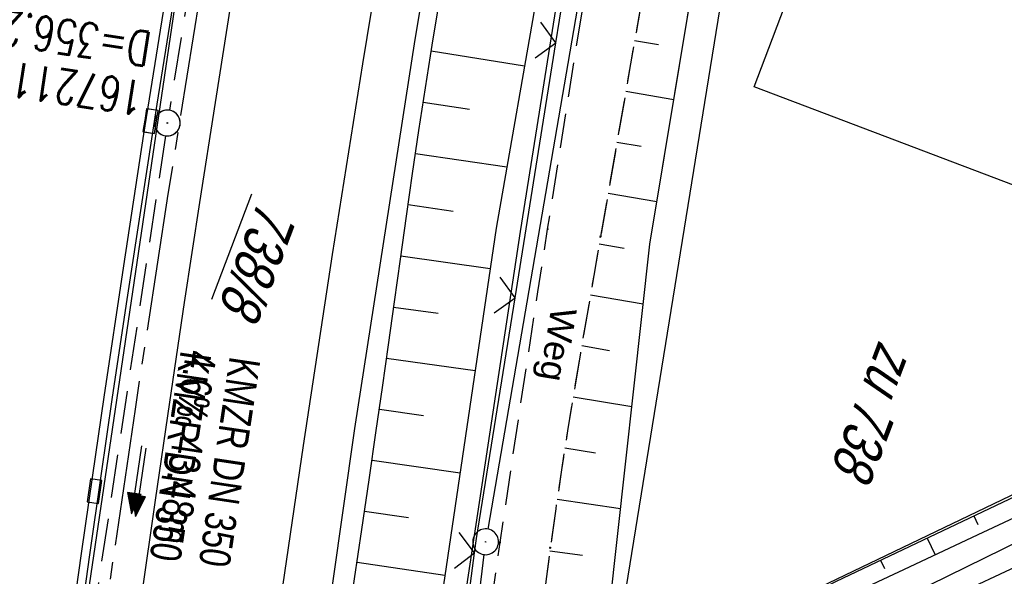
# Model space of a CAD drawing. Extents: x 508892 to 509489, y 458506 to 459473.
# Tile 8 of 62: x 509036 to 509093, y 458573 to 458605. Entities that reach past the tile are written whole.
import ezdxf

# ---------------------------------------------------------------- set-up
doc = ezdxf.new("R2010")
doc.units = 0
doc.header["$LTSCALE"] = 10
doc.header["$MEASUREMENT"] = 0
for name, pattern in [('ACHSE', [5.5, 4, -0.5, 0.5, -0.5]), ('AUSGEZOGEN', [0]), ('LT00', [0]), ('LT11', [0.3, 0.2, -0.1]), ('STRICHLINIE2', [0.375, 0.25, -0.125])]:
    doc.linetypes.add(name, pattern=pattern)
doc.layers.get('0').update_dxf_attribs({"linetype": 'LT00'})
for name, color, linetype in [('--EK_FBR', 1, 'LT00'), ('--EK_Halt-Pfeil', 4, 'LT00'), ('--EK_Haltung', 7, 'STRICHLINIE2'), ('--EK_Haltung-Text', 140, 'LT00'), ('--EK_Schacht-Text', 5, 'LT00'), ('--EL_DFK_AB_L', 21, 'LT00'), ('--EL_DFK_AB_P', 7, 'LT00'), ('--EL_Halt-Pfeil', 4, 'LT00'), ('--EL_Haltung', 182, 'STRICHLINIE2'), ('--EL_Haltung-Text', 182, 'LT00'), ('-AX-093', 35, 'ACHSE'), ('BW_TEXT_B', 20, 'AUSGEZOGEN'), ('DFK_AB_FLNR', 7, 'Continuous'), ('DFK_AB_L', 21, 'LT00'), ('DFK_AB_P', 7, 'LT00'), ('DFK_FLUR_NR', 250, 'LT00'), ('DFK_KATASTER', 250, 'LT00'), ('FELDWEG_TEXT', 250, 'Continuous'), ('V111_AFBR_BAB', 250, 'LT00'), ('V111_BOESCH', 250, 'LT00'), ('V111_BOSCHUNG', 250, 'LT00'), ('V111_FELDWEG', 250, 'LT11'), ('V111_GRABEN', 250, 'LT00'), ('V111_H_BORD', 8, 'LT00'), ('V111_KA_PRUF', 182, 'LT00'), ('V111_LD_MARK', 250, 'LT00'), ('V111_RINNE', 182, 'LT00'), ('V111_SINKK', 182, 'LT00'), ('V111_ZAUN', 40, 'LT00'), ('V112_AFBR_BAB', 250, 'LT00'), ('V112_BOESCH', 250, 'LT00'), ('V112_BOSCHUNG', 250, 'LT00'), ('V112_FELDWEG', 250, 'LT11'), ('V112_GRABEN', 250, 'LT00'), ('V112_H_BORD', 8, 'LT00'), ('V112_KA_PRUF', 182, 'LT00'), ('V112_LD_MARK', 250, 'LT00'), ('V112_RINNE', 182, 'LT00'), ('V112_SINKK', 182, 'LT00'), ('V112_ZAUN', 40, 'LT00')]:
    doc.layers.add(name, color=color, linetype=linetype)
doc.styles.add('Beschrift', font='ARIAL.TTF')
doc.styles.add('Haltungsbeschriftung', font='ARIAL.TTF', dxfattribs={"width": 0.75})
doc.styles.add('schachtbeschriftung', font='romans.shx', dxfattribs={"width": 0.75, "height": 2})
doc.styles.get("Standard").update_dxf_attribs({"font": 'ARIAL.TTF'})

# ---------------------------------------------------------------- blocks, each defined once
blk = doc.blocks.new('SYMB0003')
at = {"color": 0, "linetype": 'ByBlock'}
for p, q in [((-0.015712, 0), (0.010166, 0.012015)), ((0, -0.021257), (-0.015712, 0)), ((0.010166, 0.012015), (0, -0.021257))]:
    blk.add_line(p, q, dxfattribs=at)
for points in [[(-0.031395, 0.499013), (-0.093691, 0.491144), (-0.154509, 0.475528), (-0.21289, 0.452414), (-0.267913, 0.422164), (-0.318712, 0.385257), (-0.364484, 0.342274), (-0.404509, 0.293893), (-0.438154, 0.240877), (-0.464888, 0.184062), (-0.484292, 0.124345), (-0.496058, 0.062667), (-0.5, 0)], [(0.5, 0), (0.496057, 0.062667), (0.484292, 0.124345), (0.464888, 0.184062), (0.438153, 0.240877), (0.404509, 0.293893), (0.364484, 0.342274), (0.318712, 0.385257), (0.267913, 0.422164), (0.21289, 0.452414), (0.154509, 0.475528), (0.093691, 0.491144), (0.031395, 0.499013), (-0.031395, 0.499013)], [(-0.5, 0), (-0.496058, -0.062667), (-0.484292, -0.124345), (-0.464888, -0.184062), (-0.438154, -0.240877), (-0.404509, -0.293893), (-0.364485, -0.342274), (-0.318712, -0.385257), (-0.267914, -0.422164), (-0.21289, -0.452414), (-0.154509, -0.475529), (-0.093691, -0.491144), (-0.031395, -0.499014), (0.031395, -0.499014)], [(0.031395, -0.499014), (0.093691, -0.491144), (0.154509, -0.475529), (0.21289, -0.452414), (0.267914, -0.422164), (0.318712, -0.385257), (0.364485, -0.342274), (0.404509, -0.293893), (0.438154, -0.240877), (0.464889, -0.184062), (0.484292, -0.124345), (0.496058, -0.062667), (0.5, 0)]]:
    blk.add_lwpolyline(points, dxfattribs=at)
blk = doc.blocks.new('SYMB0011')
at = {"color": 0, "linetype": 'ByBlock'}
for p, q in [((0.5, 0), (-0.5, 0)), ((0, 0.5), (0, -0.5))]:
    blk.add_line(p, q, dxfattribs=at)
blk = doc.blocks.new('SYMB0024')
at = {"color": 0, "linetype": 'ByBlock'}
for p, q in [((-0.5, 0.5), (0, 0)), ((0, 0), (0.5, 0.5))]:
    blk.add_line(p, q, dxfattribs=at)
blk = doc.blocks.new('SYMB0652')
at = {"color": 0, "linetype": 'ByBlock'}
blk.add_lwpolyline([(-0.15, -0.075), (0.15, -0.075), (0.15, 0.075), (-0.15, 0.075), (-0.15, -0.075)], dxfattribs=at)
blk = doc.blocks.new('SYMB0070')
at = {"color": 0, "linetype": 'ByBlock'}
for p, q in [((-0.5, 0), (0.2, 0)), ((0.5, 0), (0.2, 0.1)), ((0.2, 0.1), (0.2, 0)), ((0.468, 0), (0.21, 0.086)), ((0.21, 0.086), (0.21, -0.086)), ((0.21, -0.086), (0.468, 0)), ((0.22, -0.072), (0.437, 0)), ((0.23, -0.058), (0.405, 0)), ((0.24, -0.045), (0.374, 0)), ((0.342, 0), (0.25, 0.031)), ((0.25, 0.031), (0.25, -0.031)), ((0.25, -0.031), (0.342, 0)), ((0.26, -0.017), (0.31, 0)), ((0.27, -0.003), (0.279, 0))]:
    blk.add_line(p, q, dxfattribs=at)
for points in [[(0.2, 0), (0.2, -0.1), (0.5, 0)], [(0.437, 0), (0.22, 0.072), (0.22, -0.072)], [(0.405, 0), (0.23, 0.058), (0.23, -0.058)], [(0.374, 0), (0.24, 0.045), (0.24, -0.045)], [(0.31, 0), (0.26, 0.017), (0.26, -0.017)], [(0.279, 0), (0.27, 0.003), (0.27, -0.003)]]:
    blk.add_lwpolyline(points, dxfattribs=at)

msp = doc.modelspace()

# ---------------------------------------------------------------- linework, layer by layer
at = {"layer": '--EK_FBR', "linetype": 'LT11', "flags": 128}
for points in [[(509295.725, 459263.501), (509295.165, 459262.922), (509294.666, 459262.289), (509294.234, 459261.609), (509293.873, 459260.889), (509292.396, 459257.908), (509290.922, 459254.927), (509289.451, 459251.945), (509287.987, 459248.959), (509286.529, 459245.97), (509285.081, 459242.976), (509283.694, 459240.082), (509282.314, 459237.185), (509280.94, 459234.285), (509279.568, 459231.384), (509278.195, 459228.483), (509276.82, 459225.584), (509275.395, 459222.593), (509273.965, 459219.604), (509272.533, 459216.616), (509271.099, 459213.629), (509269.666, 459210.641), (509268.235, 459207.652), (509266.807, 459204.661), (509265.921, 459202.797), (509265.04, 459200.931), (509264.166, 459199.061), (509263.302, 459197.187), (509262.451, 459195.308), (509261.616, 459193.421), (509260.799, 459191.527), (509260.034, 459189.701), (509259.285, 459187.869), (509258.549, 459186.031), (509257.824, 459184.189), (509257.061, 459182.228), (509256.302, 459180.266), (509255.543, 459178.305), (509254.779, 459176.345), (509254.007, 459174.388), (509253.016, 459171.925), (509252.006, 459169.47), (509250.98, 459167.021), (509249.94, 459164.578), (509248.888, 459162.14), (509247.826, 459159.706), (509246.756, 459157.276), (509245.654, 459154.79), (509244.549, 459152.306), (509243.444, 459149.822), (509242.343, 459147.336), (509241.247, 459144.848), (509239.602, 459141.067), (509237.977, 459137.278), (509236.37, 459133.48), (509234.779, 459129.676), (509233.202, 459125.865), (509231.638, 459122.05), (509230.085, 459118.229), (509228.542, 459114.405), (509227.006, 459110.577), (509225.475, 459106.747), (509223.949, 459102.916), (509222.425, 459099.084), (509220.737, 459094.839), (509219.05, 459090.594), (509217.362, 459086.35), (509215.672, 459082.106), (509214.231, 459078.493), (509212.788, 459074.881), (509211.339, 459071.27), (509209.885, 459067.663), (509208.423, 459064.058), (509206.951, 459060.457), (509205.469, 459056.861), (509204.262, 459053.957), (509203.049, 459051.055), (509201.831, 459048.155), (509200.611, 459045.255), (509199.391, 459042.356), (509198.173, 459039.457), (509196.959, 459036.555), (509195.749, 459033.652), (509194.548, 459030.745), (509193.229, 459027.526), (509191.92, 459024.303), (509190.618, 459021.077), (509189.32, 459017.849), (509188.025, 459014.62), (509183.421, 459002.149), (509183.311, 459001.142), (509183.209, 459000.136), (509183.123, 458999.129), (509183.06, 458998.122), (509183.029, 458997.115), (509183.036, 458996.107), (509183.101, 458994.936), (509183.227, 458993.767), (509183.409, 458992.604), (509183.644, 458991.45), (509183.928, 458990.307), (509184.259, 458989.178), (509184.592, 458988.178), (509184.953, 458987.19), (509185.336, 458986.21), (509185.733, 458985.235), (509186.139, 458984.263), (509186.547, 458983.29), (509186.951, 458982.314), (509187.392, 458981.209), (509187.814, 458980.095), (509188.21, 458978.972), (509188.576, 458977.841), (509188.906, 458976.7), (509189.195, 458975.55), (509189.437, 458974.389), (509189.627, 458973.219), (509189.78, 458971.8), (509189.851, 458970.372), (509189.842, 458968.939), (509189.754, 458967.505), (509189.588, 458966.077), (509189.347, 458964.659), (509189.033, 458963.257), (509188.645, 458961.875), (509188.139, 458960.389), (509187.554, 458958.934), (509186.895, 458957.511), (509186.168, 458956.121), (509185.379, 458954.765), (509184.533, 458953.442), (509183.636, 458952.155), (509182.695, 458950.904), (509181.729, 458949.706), (509180.729, 458948.54), (509179.699, 458947.401), (509178.644, 458946.285), (509177.567, 458945.189), (509176.473, 458944.108), (509175.366, 458943.039), (509174.249, 458941.977), (509173.128, 458940.919), (509172.005, 458939.86), (509170.706, 458938.626), (509169.416, 458937.382), (509168.137, 458936.128), (509166.875, 458934.859), (509165.633, 458933.572), (509164.416, 458932.266), (509163.226, 458930.938), (509162.069, 458929.584), (509160.947, 458928.202), (509159.866, 458926.789), (509158.776, 458925.269), (509157.731, 458923.715), (509156.729, 458922.13), (509155.767, 458920.518), (509154.841, 458918.881), (509153.95, 458917.224), (509153.09, 458915.549), (509152.258, 458913.86), (509151.451, 458912.159), (509150.386, 458909.825), (509149.36, 458907.477), (509148.37, 458905.116), (509147.413, 458902.743), (509146.486, 458900.359), (509145.586, 458897.965), (509144.712, 458895.563), (509143.859, 458893.152), (509143.002, 458890.667), (509142.163, 458888.175), (509141.338, 458885.678), (509140.526, 458883.177), (509139.722, 458880.672), (509138.924, 458878.165), (509138.13, 458875.657), (509137.337, 458873.149), (509136.541, 458870.641), (509135.756, 458868.181), (509134.969, 458865.722), (509134.181, 458863.263), (509133.395, 458860.804), (509132.614, 458858.344), (509131.84, 458855.882), (509131.074, 458853.417), (509130.32, 458850.948), (509129.58, 458848.476), (509128.83, 458845.915), (509128.095, 458843.349), (509127.371, 458840.78), (509126.656, 458838.208), (509125.947, 458835.634), (509125.241, 458833.059), (509124.536, 458830.484), (509123.828, 458827.91), (509123.116, 458825.337), (509122.395, 458822.767), (509121.664, 458820.199), (509120.923, 458817.645), (509120.172, 458815.094), (509119.414, 458812.545), (509118.651, 458809.998), (509117.886, 458807.451), (509117.123, 458804.903), (509116.364, 458802.355), (509115.611, 458799.804), (509114.869, 458797.251), (509114.032, 458794.317), (509113.209, 458791.378), (509112.397, 458788.436), (509111.594, 458785.492), (509110.798, 458782.546), (509110.005, 458779.598), (509109.213, 458776.651), (509108.419, 458773.704), (509107.517, 458770.375), (509106.612, 458767.048), (509105.705, 458763.721), (509104.799, 458760.394), (509103.895, 458757.066), (509102.996, 458753.737), (509102.103, 458750.406), (509101.22, 458747.073), (509100.347, 458743.737), (509099.4, 458740.058), (509098.466, 458736.375), (509097.545, 458732.69), (509096.633, 458729.002), (509095.729, 458725.312), (509094.832, 458721.62), (509093.106, 458714.464), (509091.396, 458707.305), (509089.704, 458700.141), (509088.031, 458692.972), (509087.314, 458689.871), (509086.603, 458686.769), (509085.899, 458683.664), (509085.206, 458680.558), (509084.524, 458677.449), (509083.857, 458674.338), (509083.205, 458671.223), (509082.572, 458668.104), (509081.956, 458664.972), (509081.358, 458661.837), (509080.775, 458658.699), (509080.204, 458655.558), (509079.643, 458652.416), (509079.088, 458649.272), (509078.538, 458646.128), (509077.309, 458639.07), (509076.475, 458634.267), (509075.449, 458628.336), (509074.425, 458622.404), (509073.401, 458616.473), (509072.377, 458610.541), (509071.352, 458604.609), (509070.324, 458598.678), (509069.292, 458592.746), (509068.899, 458590.49), (509068.508, 458588.234), (509068.122, 458585.977), (509067.744, 458583.719), (509067.377, 458581.46), (509067.023, 458579.198), (509066.686, 458576.934), (509066.368, 458574.668), (509066.11, 458572.704), (509065.864, 458570.739), (509065.629, 458568.772), (509065.401, 458566.804), (509065.175, 458564.835), (509064.95, 458562.867), (509064.709, 458560.79), (509064.46, 458558.713), (509064.2, 458556.638), (509063.906, 458554.417), (509063.6, 458552.198), (509063.283, 458549.98), (509062.959, 458547.763), (509062.633, 458545.546), (509062.308, 458543.329), (509062.305, 458543.306)], [(509059.23, 458544.472), (509059.717, 458548.079), (509060.334, 458552.631), (509060.955, 458557.184), (509061.443, 458560.742), (509061.936, 458564.3), (509062.434, 458567.857), (509062.94, 458571.412), (509063.454, 458574.967), (509063.991, 458578.61), (509064.537, 458582.252), (509065.092, 458585.892), (509065.652, 458589.532), (509066.217, 458593.171), (509066.827, 458597.067), (509067.442, 458600.962), (509068.065, 458604.856), (509068.698, 458608.748), (509069.342, 458612.639), (509070, 458616.527), (509070.673, 458620.412), (509071.333, 458624.126), (509072.006, 458627.838), (509072.691, 458631.548), (509073.385, 458635.256), (509074.087, 458638.962), (509074.123, 458639.153), (509074.793, 458642.668), (509075.503, 458646.373), (509076.949, 458653.905), (509078.397, 458661.437), (509079.849, 458668.969), (509080.451, 458672.086), (509081.056, 458675.203), (509081.668, 458678.318), (509082.289, 458681.431), (509082.921, 458684.542), (509083.569, 458687.65), (509084.234, 458690.753), (509084.919, 458693.852), (509085.566, 458696.684), (509086.23, 458699.511), (509086.908, 458702.336), (509087.6, 458705.157), (509088.301, 458707.976), (509089.009, 458710.794), (509089.723, 458713.61), (509090.44, 458716.426), (509091.157, 458719.241), (509091.872, 458722.057), (509092.689, 458725.294), (509093.503, 458728.531), (509094.315, 458731.769), (509095.128, 458735.007), (509095.944, 458738.243), (509096.765, 458741.479), (509097.594, 458744.712), (509098.69, 458748.935), (509099.802, 458753.154), (509100.927, 458757.369), (509102.064, 458761.581), (509103.213, 458765.79), (509104.371, 458769.997), (509105.537, 458774.201), (509106.654, 458778.203), (509107.776, 458782.205), (509108.901, 458786.205), (509110.026, 458790.206), (509111.149, 458794.206), (509112.269, 458798.208), (509113.162, 458801.412), (509114.054, 458804.617), (509114.945, 458807.821), (509115.839, 458811.025), (509116.736, 458814.228), (509117.639, 458817.43), (509118.549, 458820.629), (509119.948, 458825.483), (509121.366, 458830.332), (509122.801, 458835.176), (509124.252, 458840.015), (509125.717, 458844.851), (509127.195, 458849.682), (509128.554, 458854.092), (509129.924, 458858.499), (509131.306, 458862.902), (509132.701, 458867.3), (509134.111, 458871.693), (509135.156, 458874.912), (509136.207, 458878.129), (509137.265, 458881.344), (509138.327, 458884.558), (509139.391, 458887.772), (509140.456, 458890.985), (509141.521, 458894.2), (509142.149, 458896.099), (509142.781, 458897.996), (509143.42, 458899.892), (509144.07, 458901.783), (509144.735, 458903.668), (509145.42, 458905.547), (509146.127, 458907.417), (509146.862, 458909.276), (509147.627, 458911.124), (509148.428, 458912.959), (509149.394, 458915.045), (509150.412, 458917.108), (509151.485, 458919.144), (509152.612, 458921.149), (509153.795, 458923.12), (509155.036, 458925.053), (509156.335, 458926.944), (509157.693, 458928.789), (509158.783, 458930.181), (509159.906, 458931.547), (509161.058, 458932.889), (509162.236, 458934.209), (509163.437, 458935.511), (509164.657, 458936.797), (509165.893, 458938.069), (509167.142, 458939.332), (509168.4, 458940.586), (509169.663, 458941.836), (509170.743, 458942.901), (509171.821, 458943.969), (509172.891, 458945.042), (509173.95, 458946.126), (509174.992, 458947.222), (509176.015, 458948.336), (509177.012, 458949.472), (509177.98, 458950.632), (509178.914, 458951.821), (509179.81, 458953.043), (509180.594, 458954.194), (509181.337, 458955.375), (509182.035, 458956.584), (509182.682, 458957.82), (509183.274, 458959.082), (509183.806, 458960.368), (509184.272, 458961.678), (509184.669, 458963.01), (509184.988, 458964.345), (509185.236, 458965.695), (509185.413, 458967.059), (509185.52, 458968.43), (509185.56, 458969.806), (509185.532, 458971.181), (509185.439, 458972.553), (509185.23, 458974.269), (509184.92, 458975.969), (509184.514, 458977.648), (509184.013, 458979.302), (509183.421, 458980.927), (509182.925, 458982.109), (509182.378, 458983.268), (509181.78, 458984.399), (509181.128, 458985.497), (509180.422, 458986.557), (509179.443, 458987.843), (509178.371, 458989.06), (509177.206, 458990.207), (509176.675, 458990.678), (509176.125, 458991.129), (509175.556, 458991.551), (509174.967, 458991.938), (509174.356, 458992.281), (509173.722, 458992.574), (509173.066, 458992.808)]]:
    msp.add_lwpolyline(points, dxfattribs=at)
at = {"layer": '--EK_FBR'}
for points in [[(509050.302, 458547.857), (509051.755, 458558.727), (509055.01, 458581.604), (509058.517, 458604.2), (509062.207, 458626.243), (509065.89, 458646.798), (509070.149, 458668.805), (509074.522, 458690.499), (509079.263, 458712.697), (509084.982, 458738.268), (509090.538, 458761.434), (509096.211, 458784.013), (509101.791, 458805.626), (509107.869, 458828.242)], [(509050.302, 458547.857), (509051.755, 458558.727), (509055.01, 458581.604), (509058.517, 458604.2), (509062.207, 458626.243), (509064.565, 458639.405)]]:
    msp.add_lwpolyline(points, dxfattribs=at)
at = {"layer": '--EK_FBR', "color": 2}
for points in [[(509053.496, 458639.696), (509052.915, 458636.463), (509052.207, 458632.458), (509051.507, 458628.452), (509050.556, 458622.928), (509049.622, 458617.401), (509048.704, 458611.872), (509047.805, 458606.339), (509046.882, 458600.538), (509045.98, 458594.734), (509045.096, 458588.927), (509044.231, 458583.117), (509043.402, 458577.434), (509042.587, 458571.748), (509041.787, 458566.06), (509041, 458560.371), (509039.979, 458552.859), (509039.84, 458551.823)], [(509047.805, 458606.339), (509046.882, 458600.538), (509045.98, 458594.734), (509045.096, 458588.927), (509044.231, 458583.117), (509043.402, 458577.434), (509042.587, 458571.748), (509041.787, 458566.06), (509041, 458560.371), (509039.978, 458552.859), (509039.84, 458551.823)]]:
    msp.add_lwpolyline(points, dxfattribs=at)
at = {"layer": '--EK_Haltung'}
for p, q in [((509050.866, 458641.333), (509044.229, 458600.088)), ((509043.999, 458598.606), (509037.774, 458557.091))]:
    msp.add_line(p, q, dxfattribs=at)
at = {"layer": '--EL_DFK_AB_L'}
for p, q in [((509076.173, 458653.85), (509062.737, 458575.749)), ((509062.517, 458574.265), (509058.794, 458544.637))]:
    msp.add_line(p, q, dxfattribs=at)
at = {"layer": '--EL_Haltung'}
for p, q in [((509050.866, 458641.333), (509044.229, 458600.088)), ((509043.999, 458598.606), (509037.774, 458557.091))]:
    msp.add_line(p, q, dxfattribs=at)
at = {"layer": '-AX-093', "ltscale": 0.2}
msp.add_lwpolyline([(509088.75, 458806.514), (509085.551, 458794.292), (509082.421, 458782.053), (509079.362, 458769.795), (509076.375, 458757.521), (509073.459, 458745.228), (509070.616, 458732.919), (509067.846, 458720.593), (509065.151, 458708.251), (509062.53, 458695.892), (509059.985, 458683.518), (509057.517, 458671.128), (509055.126, 458658.723), (509052.812, 458646.304), (509052.581, 458645.037), (509050.354, 458632.602), (509048.206, 458620.152), (509046.137, 458607.69), (509044.147, 458595.214), (509042.236, 458582.726), (509040.404, 458570.226), (509038.651, 458557.715), (509037.959, 458552.536)], dxfattribs=at)
at = {"layer": 'DFK_AB_L'}
for p, q in [((509076.173, 458653.85), (509062.737, 458575.749)), ((509062.517, 458574.265), (509058.794, 458544.637))]:
    msp.add_line(p, q, dxfattribs=at)
at = {"layer": 'DFK_KATASTER'}
for p, q in [((509083.731, 458652.549), (509070.61, 458571.319)), ((509071.06, 458567.129), (509209.107, 458633.251)), ((509071.69, 458563.379), (509130.53, 458590.979))]:
    msp.add_line(p, q, dxfattribs=at)
at = {"layer": 'V111_AFBR_BAB'}
msp.add_lwpolyline([(509050.302, 458547.857), (509051.755, 458558.727), (509055.01, 458581.604), (509058.517, 458604.2), (509062.207, 458626.243), (509065.89, 458646.798), (509070.149, 458668.805), (509074.522, 458690.499), (509079.263, 458712.697), (509084.982, 458738.268), (509090.538, 458761.434), (509096.211, 458784.013), (509101.791, 458805.626), (509107.869, 458828.242)], dxfattribs=at)
at = {"layer": 'V111_AFBR_BAB', "color": 0}
msp.add_lwpolyline([(509047.805, 458606.339), (509046.882, 458600.538), (509045.98, 458594.734), (509045.096, 458588.927), (509044.231, 458583.117), (509043.402, 458577.434), (509042.587, 458571.748), (509041.787, 458566.06), (509041, 458560.371), (509039.978, 458552.859), (509039.84, 458551.823)], dxfattribs=at)
at = {"layer": 'V111_BOESCH'}
for points in [[(509072.121, 458567.177), (509074.257, 458568.382), (509083.009, 458572.72), (509105.436, 458583.383), (509139.37, 458599.679), (509161.459, 458610.399), (509186.317, 458622.193), (509209.125, 458633.299)], [(509051.389, 458547.445), (509051.549, 458548.66), (509051.987, 458551.939), (509052.432, 458555.218), (509052.889, 458558.495), (509053.3, 458561.37), (509053.718, 458564.243), (509054.142, 458567.116), (509054.569, 458569.988), (509054.996, 458572.861), (509055.422, 458575.733), (509055.844, 458578.607), (509056.259, 458581.481), (509056.612, 458583.97), (509056.961, 458586.46), (509057.308, 458588.951), (509057.657, 458591.441), (509058.008, 458593.93), (509058.366, 458596.418), (509058.732, 458598.906), (509059.109, 458601.391), (509059.5, 458603.874), (509059.903, 458606.341)], [(509130.528, 458594.143), (509127.743, 458592.833), (509124.963, 458591.514), (509122.186, 458590.188), (509119.412, 458588.856), (509116.639, 458587.521), (509113.867, 458586.184), (509111.095, 458584.847), (509108.322, 458583.513), (509105.547, 458582.182), (509101.89, 458580.439), (509098.228, 458578.705), (509094.563, 458576.978), (509090.896, 458575.257), (509087.227, 458573.538), (509083.557, 458571.822), (509074.577, 458567.736), (509074.088, 458567.43), (509073.596, 458567.129), (509073.098, 458566.839), (509072.592, 458566.565), (509072.017, 458566.281), (509071.435, 458566.01)], [(509070.941, 458564.19), (509072.034, 458564.721), (509073.127, 458565.249), (509075.006, 458566.148), (509076.888, 458567.04), (509078.772, 458567.927), (509080.657, 458568.812), (509082.542, 458569.698), (509084.424, 458570.588), (509086.304, 458571.484), (509088.438, 458572.514), (509090.567, 458573.553), (509092.693, 458574.597), (509094.818, 458575.645), (509096.943, 458576.693), (509099.07, 458577.737), (509101.199, 458578.776), (509103.963, 458580.108), (509106.733, 458581.427), (509109.508, 458582.736), (509112.287, 458584.037), (509115.068, 458585.332), (509117.85, 458586.626), (509128.901, 458591.038)]]:
    msp.add_lwpolyline(points, dxfattribs=at)
at = {"layer": 'V111_BOSCHUNG'}
for p, q in [((509071.271, 458604.146), (509072.658, 458603.91)), ((509059.448, 458603.548), (509064.879, 458602.677)), ((509070.759, 458601.19), (509073.554, 458600.714)), ((509058.982, 458600.563), (509061.674, 458600.152)), ((509070.247, 458598.234), (509071.654, 458597.994)), ((509058.537, 458597.586), (509063.851, 458596.796)), ((509069.733, 458595.278), (509072.571, 458594.795)), ((509058.105, 458594.606), (509060.721, 458594.228)), ((509069.218, 458592.323), (509070.662, 458592.077)), ((509057.683, 458591.626), (509062.883, 458590.895)), ((509068.704, 458589.367), (509071.774, 458588.845)), ((509057.266, 458588.645), (509059.855, 458588.291)), ((509068.196, 458586.411), (509069.819, 458586.134)), ((509056.851, 458585.673), (509062.005, 458584.97)), ((509067.699, 458583.443), (509071.111, 458582.88)), ((509056.434, 458582.713), (509058.999, 458582.352)), ((509067.22, 458580.465), (509069.001, 458580.189)), ((509056.01, 458579.754), (509061.124, 458579.014)), ((509066.766, 458577.483), (509070.452, 458576.947)), ((509055.579, 458576.795), (509058.131, 458576.416)), ((509090.983, 458576.512), (509091.224, 458576.017)), ((509088.273, 458575.224), (509088.748, 458574.25)), ((509066.345, 458574.495), (509068.234, 458574.238)), ((509085.564, 458573.935), (509085.797, 458573.457)), ((509055.14, 458573.827), (509060.243, 458573.068))]:
    msp.add_line(p, q, dxfattribs=at)
at = {"layer": 'V111_FELDWEG', "flags": 128}
for points in [[(509295.725, 459263.501), (509295.165, 459262.922), (509294.666, 459262.289), (509294.234, 459261.609), (509293.873, 459260.889), (509292.396, 459257.908), (509290.922, 459254.927), (509289.451, 459251.945), (509287.987, 459248.959), (509286.529, 459245.97), (509285.081, 459242.976), (509283.694, 459240.082), (509282.314, 459237.185), (509280.94, 459234.285), (509279.568, 459231.384), (509278.195, 459228.483), (509276.82, 459225.584), (509275.395, 459222.593), (509273.965, 459219.604), (509272.533, 459216.616), (509271.099, 459213.629), (509269.666, 459210.641), (509268.235, 459207.652), (509266.807, 459204.661), (509265.921, 459202.797), (509265.04, 459200.931), (509264.166, 459199.061), (509263.302, 459197.187), (509262.451, 459195.308), (509261.616, 459193.421), (509260.799, 459191.527), (509260.034, 459189.701), (509259.285, 459187.869), (509258.549, 459186.031), (509257.824, 459184.189), (509257.061, 459182.228), (509256.302, 459180.266), (509255.543, 459178.305), (509254.779, 459176.345), (509254.007, 459174.388), (509253.016, 459171.925), (509252.006, 459169.47), (509250.98, 459167.021), (509249.94, 459164.578), (509248.888, 459162.14), (509247.826, 459159.706), (509246.756, 459157.276), (509245.654, 459154.79), (509244.549, 459152.306), (509243.444, 459149.822), (509242.343, 459147.336), (509241.247, 459144.848), (509239.602, 459141.067), (509237.977, 459137.278), (509236.37, 459133.48), (509234.779, 459129.676), (509233.202, 459125.865), (509231.638, 459122.05), (509230.085, 459118.229), (509228.542, 459114.405), (509227.006, 459110.577), (509225.475, 459106.747), (509223.949, 459102.916), (509222.425, 459099.084), (509220.737, 459094.839), (509219.05, 459090.594), (509217.362, 459086.35), (509215.672, 459082.106), (509214.231, 459078.493), (509212.788, 459074.881), (509211.339, 459071.27), (509209.885, 459067.663), (509208.423, 459064.058), (509206.951, 459060.457), (509205.469, 459056.861), (509204.262, 459053.957), (509203.049, 459051.055), (509201.831, 459048.155), (509200.611, 459045.255), (509199.391, 459042.356), (509198.173, 459039.457), (509196.959, 459036.555), (509195.749, 459033.652), (509194.548, 459030.745), (509193.229, 459027.526), (509191.92, 459024.303), (509190.618, 459021.077), (509189.32, 459017.849), (509188.025, 459014.62), (509183.421, 459002.149), (509183.311, 459001.142), (509183.209, 459000.136), (509183.123, 458999.129), (509183.06, 458998.122), (509183.029, 458997.115), (509183.036, 458996.107), (509183.101, 458994.936), (509183.227, 458993.767), (509183.409, 458992.604), (509183.644, 458991.45), (509183.928, 458990.307), (509184.259, 458989.178), (509184.592, 458988.178), (509184.953, 458987.19), (509185.336, 458986.21), (509185.733, 458985.235), (509186.139, 458984.263), (509186.547, 458983.29), (509186.951, 458982.314), (509187.392, 458981.209), (509187.814, 458980.095), (509188.21, 458978.972), (509188.576, 458977.841), (509188.906, 458976.7), (509189.195, 458975.55), (509189.437, 458974.389), (509189.627, 458973.219), (509189.78, 458971.8), (509189.851, 458970.372), (509189.842, 458968.939), (509189.754, 458967.505), (509189.588, 458966.077), (509189.347, 458964.659), (509189.033, 458963.257), (509188.645, 458961.875), (509188.139, 458960.389), (509187.554, 458958.934), (509186.895, 458957.511), (509186.168, 458956.121), (509185.379, 458954.765), (509184.533, 458953.442), (509183.636, 458952.155), (509182.695, 458950.904), (509181.729, 458949.706), (509180.729, 458948.54), (509179.699, 458947.401), (509178.644, 458946.285), (509177.567, 458945.189), (509176.473, 458944.108), (509175.366, 458943.039), (509174.249, 458941.977), (509173.128, 458940.919), (509172.005, 458939.86), (509170.706, 458938.626), (509169.416, 458937.382), (509168.137, 458936.128), (509166.875, 458934.859), (509165.633, 458933.572), (509164.416, 458932.266), (509163.226, 458930.938), (509162.069, 458929.584), (509160.947, 458928.202), (509159.866, 458926.789), (509158.776, 458925.269), (509157.731, 458923.715), (509156.729, 458922.13), (509155.767, 458920.518), (509154.841, 458918.881), (509153.95, 458917.224), (509153.09, 458915.549), (509152.258, 458913.86), (509151.451, 458912.159), (509150.386, 458909.825), (509149.36, 458907.477), (509148.37, 458905.116), (509147.413, 458902.743), (509146.486, 458900.359), (509145.586, 458897.965), (509144.712, 458895.563), (509143.859, 458893.152), (509143.002, 458890.667), (509142.163, 458888.175), (509141.338, 458885.678), (509140.526, 458883.177), (509139.722, 458880.672), (509138.924, 458878.165), (509138.13, 458875.657), (509137.337, 458873.149), (509136.541, 458870.641), (509135.756, 458868.181), (509134.969, 458865.722), (509134.181, 458863.263), (509133.395, 458860.804), (509132.614, 458858.344), (509131.84, 458855.882), (509131.074, 458853.417), (509130.32, 458850.948), (509129.58, 458848.476), (509128.83, 458845.915), (509128.095, 458843.349), (509127.371, 458840.78), (509126.656, 458838.208), (509125.947, 458835.634), (509125.241, 458833.059), (509124.536, 458830.484), (509123.828, 458827.91), (509123.116, 458825.337), (509122.395, 458822.767), (509121.664, 458820.199), (509120.923, 458817.645), (509120.172, 458815.094), (509119.414, 458812.545), (509118.651, 458809.998), (509117.886, 458807.451), (509117.123, 458804.903), (509116.364, 458802.355), (509115.611, 458799.804), (509114.869, 458797.251), (509114.032, 458794.317), (509113.209, 458791.378), (509112.397, 458788.436), (509111.594, 458785.492), (509110.798, 458782.546), (509110.005, 458779.598), (509109.213, 458776.651), (509108.419, 458773.704), (509107.517, 458770.375), (509106.612, 458767.048), (509105.705, 458763.721), (509104.799, 458760.394), (509103.895, 458757.066), (509102.996, 458753.737), (509102.103, 458750.406), (509101.22, 458747.073), (509100.347, 458743.737), (509099.4, 458740.058), (509098.466, 458736.375), (509097.545, 458732.69), (509096.633, 458729.002), (509095.729, 458725.312), (509094.832, 458721.62), (509093.106, 458714.464), (509091.396, 458707.305), (509089.704, 458700.141), (509088.031, 458692.972), (509087.314, 458689.871), (509086.603, 458686.769), (509085.899, 458683.664), (509085.206, 458680.558), (509084.524, 458677.449), (509083.857, 458674.338), (509083.205, 458671.223), (509082.572, 458668.104), (509081.956, 458664.972), (509081.358, 458661.837), (509080.775, 458658.699), (509080.204, 458655.558), (509079.643, 458652.416), (509079.088, 458649.272), (509078.538, 458646.128), (509077.505, 458640.198), (509076.475, 458634.267), (509075.449, 458628.336), (509074.425, 458622.404), (509073.401, 458616.473), (509072.377, 458610.541), (509071.352, 458604.61), (509070.324, 458598.678), (509069.292, 458592.746), (509068.899, 458590.49), (509068.508, 458588.234), (509068.122, 458585.977), (509067.744, 458583.719), (509067.377, 458581.46), (509067.023, 458579.198), (509066.686, 458576.935), (509066.368, 458574.668), (509066.11, 458572.704), (509065.864, 458570.739), (509065.629, 458568.772), (509065.401, 458566.804), (509065.175, 458564.835), (509064.95, 458562.867), (509064.709, 458560.789), (509064.46, 458558.713), (509064.2, 458556.638), (509063.906, 458554.417), (509063.599, 458552.198), (509063.283, 458549.98), (509062.959, 458547.763), (509062.633, 458545.546), (509062.308, 458543.329), (509062.305, 458543.306)], [(509059.23, 458544.472), (509059.717, 458548.079), (509060.334, 458552.632), (509060.955, 458557.184), (509061.443, 458560.742), (509061.936, 458564.3), (509062.434, 458567.857), (509062.94, 458571.413), (509063.454, 458574.967), (509063.991, 458578.61), (509064.537, 458582.252), (509065.091, 458585.892), (509065.652, 458589.532), (509066.217, 458593.171), (509066.826, 458597.067), (509067.442, 458600.962), (509068.065, 458604.856), (509068.698, 458608.748), (509069.342, 458612.639), (509070, 458616.527), (509070.673, 458620.412), (509071.333, 458624.126), (509072.006, 458627.838), (509072.691, 458631.548), (509073.385, 458635.256), (509074.087, 458638.962), (509074.793, 458642.668), (509075.503, 458646.373), (509076.949, 458653.905), (509078.397, 458661.437), (509079.849, 458668.969), (509080.451, 458672.086), (509081.056, 458675.203), (509081.668, 458678.318), (509082.289, 458681.431), (509082.921, 458684.542), (509083.569, 458687.65), (509084.234, 458690.753), (509084.919, 458693.852), (509085.566, 458696.684), (509086.23, 458699.511), (509086.908, 458702.336), (509087.6, 458705.157), (509088.301, 458707.976), (509089.009, 458710.794), (509089.723, 458713.61), (509090.44, 458716.426), (509091.157, 458719.241), (509091.872, 458722.057), (509092.689, 458725.294), (509093.503, 458728.531), (509094.315, 458731.769), (509095.128, 458735.007), (509095.944, 458738.243), (509096.765, 458741.479), (509097.594, 458744.712), (509098.69, 458748.935), (509099.802, 458753.154), (509100.927, 458757.369), (509102.064, 458761.581), (509103.213, 458765.79), (509104.371, 458769.997), (509105.537, 458774.201), (509106.654, 458778.203), (509107.776, 458782.205), (509108.901, 458786.205), (509110.026, 458790.206), (509111.149, 458794.206), (509112.269, 458798.208), (509113.162, 458801.412), (509114.054, 458804.617), (509114.945, 458807.821), (509115.839, 458811.025), (509116.736, 458814.228), (509117.639, 458817.43), (509118.549, 458820.629), (509119.948, 458825.483), (509121.366, 458830.332), (509122.801, 458835.176), (509124.252, 458840.015), (509125.717, 458844.851), (509127.195, 458849.682), (509128.554, 458854.092), (509129.924, 458858.499), (509131.306, 458862.902), (509132.701, 458867.3), (509134.111, 458871.693), (509135.156, 458874.912), (509136.207, 458878.129), (509137.265, 458881.344), (509138.327, 458884.558), (509139.391, 458887.772), (509140.456, 458890.985), (509141.521, 458894.2), (509142.149, 458896.099), (509142.781, 458897.996), (509143.42, 458899.892), (509144.07, 458901.783), (509144.735, 458903.668), (509145.42, 458905.547), (509146.127, 458907.417), (509146.862, 458909.276), (509147.627, 458911.124), (509148.428, 458912.959), (509149.394, 458915.045), (509150.412, 458917.108), (509151.485, 458919.144), (509152.612, 458921.149), (509153.795, 458923.12), (509155.036, 458925.053), (509156.335, 458926.944), (509157.693, 458928.789), (509158.783, 458930.181), (509159.906, 458931.547), (509161.058, 458932.889), (509162.236, 458934.209), (509163.437, 458935.511), (509164.657, 458936.797), (509165.893, 458938.069), (509167.142, 458939.332), (509168.4, 458940.586), (509169.663, 458941.836), (509170.743, 458942.901), (509171.821, 458943.969), (509172.891, 458945.042), (509173.95, 458946.126), (509174.992, 458947.222), (509176.015, 458948.336), (509177.012, 458949.472), (509177.98, 458950.632), (509178.914, 458951.821), (509179.81, 458953.043), (509180.594, 458954.194), (509181.337, 458955.375), (509182.035, 458956.584), (509182.682, 458957.82), (509183.274, 458959.082), (509183.806, 458960.368), (509184.272, 458961.678), (509184.669, 458963.01), (509184.988, 458964.345), (509185.236, 458965.695), (509185.413, 458967.059), (509185.52, 458968.43), (509185.56, 458969.806), (509185.532, 458971.181), (509185.439, 458972.553), (509185.23, 458974.269), (509184.92, 458975.969), (509184.514, 458977.648), (509184.013, 458979.302), (509183.421, 458980.927), (509182.925, 458982.109), (509182.378, 458983.268), (509181.78, 458984.399), (509181.128, 458985.497), (509180.422, 458986.557), (509179.443, 458987.843), (509178.371, 458989.06), (509177.206, 458990.207), (509176.675, 458990.678), (509176.125, 458991.129), (509175.556, 458991.551), (509174.967, 458991.938), (509174.356, 458992.281), (509173.722, 458992.574), (509173.066, 458992.808)]]:
    msp.add_lwpolyline(points, dxfattribs=at)
at = {"layer": 'V111_GRABEN'}
for points in [[(509171.553, 458987.077), (509162.093, 458962.762), (509156.427, 458945.788), (509148.056, 458922.059), (509138.123, 458893.145), (509131.102, 458871.591), (509124.802, 458850.282), (509115.09, 458819.41), (509106.762, 458790.884), (509099.605, 458763.39), (509092.821, 458738.561), (509084.241, 458702.343), (509078.121, 458674.612), (509072.519, 458647.663), (509068.148, 458621.385), (509063.228, 458593.231), (509059.033, 458564.893), (509056.325, 458545.573)], [(509057.64, 458545.075), (509060.37, 458564.871), (509064.647, 458593.044), (509069.095, 458621.047), (509073.868, 458647.33), (509079.419, 458674.213), (509085.481, 458701.754), (509094.25, 458738.426), (509100.701, 458763.052), (509107.972, 458790.317), (509116.287, 458818.884), (509125.528, 458849.894), (509132.299, 458871.236), (509139.264, 458892.787), (509149.793, 458922.16), (509157.081, 458942.436), (509163.685, 458962.248), (509172.604, 458986.461)]]:
    msp.add_lwpolyline(points, dxfattribs=at)
at = {"layer": 'V111_H_BORD'}
msp.add_lwpolyline([(509048.685, 458634.124), (509048.272, 458628.738), (509044.528, 458606.062), (509037.806, 458560.565), (509036.833, 458552.963)], dxfattribs=at)
at = {"layer": 'V111_LD_MARK'}
msp.add_lwpolyline([(509047.562, 458548.896), (509048.836, 458558.383), (509050.396, 458569.5), (509052.023, 458580.609), (509053.715, 458591.708), (509055.472, 458602.797), (509057.292, 458613.876), (509059.177, 458624.944), (509061.124, 458636.001), (509063.133, 458647.047), (509065.304, 458658.608), (509067.543, 458670.157), (509069.848, 458681.692), (509072.218, 458693.214), (509074.654, 458704.722), (509077.155, 458716.217), (509079.721, 458727.697), (509082.349, 458739.162), (509085.042, 458750.613), (509087.796, 458762.049), (509090.608, 458773.449), (509093.48, 458784.834), (509096.414, 458796.203), (509099.407, 458807.556)], dxfattribs=at)
at = {"layer": 'V111_RINNE'}
msp.add_lwpolyline([(509043.937, 458606.321), (509042.73, 458598.691), (509041.557, 458591.056), (509040.416, 458583.416), (509039.753, 458578.875), (509039.1, 458574.332), (509038.457, 458569.788), (509037.821, 458565.243), (509037.193, 458560.697), (509036.413, 458554.987), (509036.174, 458553.213), (509036.673, 458553.024), (509037.066, 458555.932), (509037.69, 458560.497), (509038.322, 458565.083), (509038.961, 458569.668), (509039.608, 458574.252), (509040.265, 458578.835), (509040.933, 458583.416), (509041.779, 458589.096), (509042.644, 458594.773), (509043.527, 458600.447), (509044.427, 458606.118)], dxfattribs=at)
at = {"layer": 'V111_ZAUN'}
for p, q in [((509066.692, 458604.004), (509069.063, 458618.815)), ((509064.32, 458589.193), (509066.692, 458604.004)), ((509060.01, 458559.507), (509061.971, 458574.378))]:
    msp.add_line(p, q, dxfattribs=at)
msp.add_lwpolyline([(509061.971, 458574.378), (509062.079, 458575.193), (509064.32, 458589.193)], dxfattribs=at)
at = {"layer": 'V112_AFBR_BAB', "color": 0}
msp.add_lwpolyline([(509053.496, 458639.696), (509052.915, 458636.463), (509052.207, 458632.458), (509051.507, 458628.452), (509050.556, 458622.928), (509049.622, 458617.401), (509048.704, 458611.872), (509047.805, 458606.339), (509046.882, 458600.538), (509045.98, 458594.734), (509045.096, 458588.927), (509044.231, 458583.117), (509043.402, 458577.434), (509042.587, 458571.748), (509041.787, 458566.06), (509041, 458560.371), (509039.979, 458552.859), (509039.84, 458551.823)], dxfattribs=at)
at = {"layer": 'V112_AFBR_BAB'}
msp.add_lwpolyline([(509050.302, 458547.857), (509051.755, 458558.727), (509055.01, 458581.604), (509058.517, 458604.2), (509062.207, 458626.243), (509064.565, 458639.405)], dxfattribs=at)
at = {"layer": 'V112_BOESCH'}
for points in [[(509072.121, 458567.177), (509071.786, 458567.416), (509071.463, 458567.663), (509071.161, 458567.925), (509070.891, 458568.209), (509070.602, 458568.616), (509070.371, 458569.065), (509070.188, 458569.547), (509070.04, 458570.053), (509069.916, 458570.577), (509069.803, 458571.109), (509072.159, 458592.311), (509079.907, 458639.001)], [(509072.121, 458567.177), (509074.257, 458568.382), (509083.009, 458572.72), (509105.436, 458583.383), (509139.37, 458599.679), (509161.459, 458610.399), (509186.317, 458622.193), (509190.994, 458624.471)], [(509051.389, 458547.445), (509051.549, 458548.66), (509051.987, 458551.939), (509052.433, 458555.218), (509052.889, 458558.495), (509053.3, 458561.37), (509053.718, 458564.243), (509054.142, 458567.116), (509054.569, 458569.988), (509054.996, 458572.861), (509055.422, 458575.733), (509055.844, 458578.607), (509056.259, 458581.481), (509056.612, 458583.97), (509056.961, 458586.46), (509057.308, 458588.951), (509057.657, 458591.441), (509058.008, 458593.93), (509058.366, 458596.418), (509058.732, 458598.906), (509059.109, 458601.391), (509059.5, 458603.874), (509059.904, 458606.341)], [(509130.528, 458594.143), (509127.743, 458592.833), (509124.963, 458591.514), (509122.186, 458590.188), (509119.412, 458588.856), (509116.639, 458587.521), (509113.867, 458586.184), (509111.095, 458584.847), (509108.322, 458583.513), (509105.547, 458582.182), (509101.89, 458580.439), (509098.228, 458578.705), (509094.563, 458576.978), (509090.896, 458575.256), (509087.227, 458573.538), (509083.557, 458571.822), (509074.577, 458567.736), (509074.088, 458567.43), (509073.596, 458567.129), (509073.098, 458566.839), (509072.592, 458566.565), (509072.017, 458566.281), (509071.435, 458566.01)], [(509070.941, 458564.19), (509072.034, 458564.721), (509073.127, 458565.249), (509075.006, 458566.148), (509076.888, 458567.04), (509078.772, 458567.927), (509080.657, 458568.812), (509082.542, 458569.698), (509084.425, 458570.588), (509086.304, 458571.484), (509088.438, 458572.514), (509090.567, 458573.553), (509092.693, 458574.598), (509094.818, 458575.645), (509096.943, 458576.693), (509099.07, 458577.737), (509101.199, 458578.776), (509103.963, 458580.108), (509106.733, 458581.427), (509109.508, 458582.736), (509112.287, 458584.037), (509115.068, 458585.332), (509117.85, 458586.626), (509128.901, 458591.038)]]:
    msp.add_lwpolyline(points, dxfattribs=at)
at = {"layer": 'V112_BOSCHUNG'}
for p, q in [((509071.271, 458604.146), (509072.658, 458603.91)), ((509059.448, 458603.548), (509064.879, 458602.677)), ((509070.759, 458601.19), (509073.554, 458600.714)), ((509058.982, 458600.563), (509061.674, 458600.152)), ((509070.247, 458598.234), (509071.654, 458597.994)), ((509058.537, 458597.586), (509063.851, 458596.796)), ((509069.733, 458595.278), (509072.571, 458594.795)), ((509058.105, 458594.606), (509060.721, 458594.228)), ((509069.218, 458592.323), (509070.662, 458592.077)), ((509057.683, 458591.626), (509062.883, 458590.895)), ((509068.704, 458589.367), (509071.774, 458588.845)), ((509057.266, 458588.645), (509059.855, 458588.291)), ((509068.196, 458586.411), (509069.819, 458586.134)), ((509056.851, 458585.674), (509062.005, 458584.97)), ((509067.699, 458583.443), (509071.111, 458582.88)), ((509056.434, 458582.713), (509058.999, 458582.352)), ((509067.22, 458580.465), (509069.001, 458580.189)), ((509056.01, 458579.754), (509061.124, 458579.014)), ((509066.766, 458577.483), (509070.452, 458576.947)), ((509055.579, 458576.795), (509058.131, 458576.416)), ((509090.983, 458576.512), (509091.224, 458576.017)), ((509088.273, 458575.224), (509088.748, 458574.25)), ((509066.345, 458574.495), (509068.234, 458574.238)), ((509085.564, 458573.935), (509085.797, 458573.457)), ((509055.14, 458573.827), (509060.243, 458573.068))]:
    msp.add_line(p, q, dxfattribs=at)
at = {"layer": 'V112_FELDWEG', "flags": 128}
for points in [[(509059.23, 458544.472), (509059.717, 458548.079), (509060.334, 458552.631), (509060.955, 458557.184), (509061.443, 458560.742), (509061.936, 458564.3), (509062.434, 458567.857), (509062.94, 458571.412), (509063.454, 458574.967), (509063.991, 458578.61), (509064.537, 458582.252), (509065.092, 458585.892), (509065.652, 458589.532), (509066.217, 458593.171), (509066.827, 458597.067), (509067.442, 458600.962), (509068.065, 458604.856), (509068.698, 458608.748), (509069.342, 458612.639), (509070, 458616.527), (509070.673, 458620.412), (509071.333, 458624.126), (509072.006, 458627.838), (509072.691, 458631.548), (509073.385, 458635.256), (509074.087, 458638.962), (509074.123, 458639.153)], [(509077.309, 458639.07), (509076.475, 458634.267), (509075.449, 458628.336), (509074.425, 458622.404), (509073.401, 458616.473), (509072.377, 458610.541), (509071.352, 458604.609), (509070.324, 458598.678), (509069.292, 458592.746), (509068.899, 458590.49), (509068.508, 458588.234), (509068.122, 458585.977), (509067.744, 458583.719), (509067.377, 458581.46), (509067.023, 458579.198), (509066.686, 458576.934), (509066.368, 458574.668), (509066.11, 458572.704), (509065.864, 458570.739), (509065.629, 458568.772), (509065.401, 458566.804), (509065.175, 458564.835), (509064.95, 458562.867), (509064.709, 458560.79), (509064.46, 458558.713), (509064.2, 458556.638), (509063.906, 458554.417), (509063.6, 458552.198), (509063.283, 458549.98), (509062.959, 458547.763), (509062.633, 458545.546), (509062.308, 458543.329), (509062.305, 458543.306)]]:
    msp.add_lwpolyline(points, dxfattribs=at)
at = {"layer": 'V112_GRABEN'}
for points in [[(509071.117, 458639.233), (509068.148, 458621.385), (509063.228, 458593.231), (509059.033, 458564.893), (509056.325, 458545.573)], [(509057.64, 458545.075), (509060.37, 458564.871), (509064.647, 458593.044), (509069.095, 458621.047), (509072.391, 458639.199)]]:
    msp.add_lwpolyline(points, dxfattribs=at)
at = {"layer": 'V112_H_BORD'}
msp.add_lwpolyline([(509048.685, 458634.124), (509048.272, 458628.738), (509044.528, 458606.062), (509037.806, 458560.565), (509036.833, 458552.963)], dxfattribs=at)
at = {"layer": 'V112_LD_MARK'}
msp.add_lwpolyline([(509047.562, 458548.896), (509048.836, 458558.383), (509050.396, 458569.5), (509052.023, 458580.609), (509053.715, 458591.708), (509055.472, 458602.797), (509057.292, 458613.875), (509059.177, 458624.944), (509061.124, 458636.001), (509061.756, 458639.479)], dxfattribs=at)
at = {"layer": 'V112_RINNE'}
for points in [[(509043.937, 458606.321), (509042.73, 458598.691), (509041.557, 458591.056), (509040.416, 458583.416), (509039.753, 458578.875), (509039.1, 458574.332), (509038.457, 458569.788), (509037.821, 458565.243), (509037.193, 458560.697), (509036.413, 458554.987), (509036.174, 458553.213)], [(509036.673, 458553.024), (509037.066, 458555.932), (509037.69, 458560.497), (509038.322, 458565.083), (509038.961, 458569.668), (509039.608, 458574.252), (509040.265, 458578.835), (509040.933, 458583.416), (509041.779, 458589.096), (509042.644, 458594.773), (509043.527, 458600.447), (509044.427, 458606.118)]]:
    msp.add_lwpolyline(points, dxfattribs=at)
at = {"layer": 'V112_ZAUN'}
for p, q in [((509066.692, 458604.004), (509069.063, 458618.815)), ((509064.32, 458589.193), (509066.692, 458604.004)), ((509060.01, 458559.507), (509061.971, 458574.378))]:
    msp.add_line(p, q, dxfattribs=at)
msp.add_lwpolyline([(509061.971, 458574.378), (509062.079, 458575.193), (509064.32, 458589.193)], dxfattribs=at)

# ---------------------------------------------------------------- block references
at = {"layer": '--EK_Halt-Pfeil', "xscale": 3.999999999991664, "yscale": 4, "zscale": 4, "rotation": 261.4710199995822}
msp.add_blockref('SYMB0070', (509042.564, 458578.466), dxfattribs=at)
at = {"layer": '--EL_DFK_AB_P', "xscale": 1.500000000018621, "yscale": 1.5, "zscale": 1.5, "rotation": 264.7377099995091}
msp.add_blockref('SYMB0003', (509062.61, 458575.01), dxfattribs=at)
at = {"layer": '--EL_Halt-Pfeil', "xscale": 3.999999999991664, "yscale": 4, "zscale": 4, "rotation": 261.4710199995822}
msp.add_blockref('SYMB0070', (509042.318, 458578.615), dxfattribs=at)
at = {"layer": 'DFK_AB_P', "xscale": 1.500000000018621, "yscale": 1.5, "zscale": 1.5, "rotation": 264.7377099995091}
msp.add_blockref('SYMB0003', (509062.61, 458575.01), dxfattribs=at)
at = {"layer": 'V111_FELDWEG', "xscale": 0.09999999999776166, "yscale": 0.09999999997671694, "zscale": 0.1, "rotation": 249.2379000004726}
for p in [(509066.217, 458593.171), (509069.292, 458592.746), (509063.454, 458574.967), (509066.368, 458574.668)]:
    msp.add_blockref('SYMB0011', p, dxfattribs=at)
at = {"layer": 'V111_KA_PRUF', "xscale": 1.499999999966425, "yscale": 1.5, "zscale": 1.5, "rotation": 249.2379000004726}
msp.add_blockref('SYMB0003', (509044.11, 458599.348), dxfattribs=at)
at = {"layer": 'V111_SINKK', "yscale": 4.5, "zscale": 4.5}
for p, xscale, rotation in [((509043.135, 458599.461), 4.499999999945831, 261.2634714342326), ((509039.88, 458577.958), 4.499999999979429, 261.8241152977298)]:
    msp.add_blockref('SYMB0652', p, dxfattribs=dict(at, xscale=xscale, rotation=rotation))
at = {"layer": 'V111_ZAUN', "yscale": 2.099999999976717, "zscale": 2.1}
for p, xscale, rotation in [((509066.692, 458604.004), 2.100000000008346, 80.9037800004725), ((509064.32, 458589.193), 2.100000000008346, 80.9037800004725), ((509061.971, 458574.378), 2.099999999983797, 82.48702999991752)]:
    msp.add_blockref('SYMB0024', p, dxfattribs=dict(at, xscale=xscale, rotation=rotation))
at = {"layer": 'V112_FELDWEG', "xscale": 0.1000000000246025, "yscale": 0.09999999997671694, "zscale": 0.1, "rotation": 268.4925099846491}
for p in [(509066.217, 458593.171), (509069.292, 458592.746), (509063.454, 458574.967), (509066.368, 458574.668)]:
    msp.add_blockref('SYMB0011', p, dxfattribs=at)
at = {"layer": 'V112_KA_PRUF', "xscale": 1.500000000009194, "yscale": 1.5, "zscale": 1.5, "rotation": 268.4925099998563}
msp.add_blockref('SYMB0003', (509044.11, 458599.348), dxfattribs=at)
at = {"layer": 'V112_SINKK', "yscale": 4.5, "zscale": 4.5}
for p, xscale, rotation in [((509043.135, 458599.461), 4.500000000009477, 260.7829835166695), ((509039.88, 458577.958), 4.499999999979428, 261.8241152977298)]:
    msp.add_blockref('SYMB0652', p, dxfattribs=dict(at, xscale=xscale, rotation=rotation))
at = {"layer": 'V112_ZAUN', "yscale": 2.099999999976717, "zscale": 2.1}
for p, xscale, rotation in [((509066.692, 458604.004), 2.099999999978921, 80.9029400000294), ((509064.32, 458589.193), 2.099999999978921, 80.9029400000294), ((509061.971, 458574.378), 2.099999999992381, 82.48753000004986)]:
    msp.add_blockref('SYMB0024', p, dxfattribs=dict(at, xscale=xscale, rotation=rotation))

# ---------------------------------------------------------------- texts
at = {"layer": '--EK_Haltung-Text', "style": 'Haltungsbeschriftung', "width": 0.75}
for s, p in [('4.6‰ 43.48m', (509045.216, 458586.213)), ('KMZR DN 350', (509047.747, 458585.833))]:
    msp.add_text(s, height=1.8, rotation=-98.529, dxfattribs=at).set_placement(p)
at = {"layer": '--EK_Schacht-Text', "style": 'schachtbeschriftung', "width": 0.75}
for s, p in [('D=356.24', (509043.265, 458604.609)), ('167211', (509042.838, 458601.761))]:
    msp.add_text(s, height=2, rotation=-188.529, dxfattribs=at).set_placement(p)
at = {"layer": '--EL_Haltung-Text', "style": 'Haltungsbeschriftung', "width": 0.75}
msp.add_text('KMZR DN 350', height=1.8, rotation=-98.529, dxfattribs=at).set_placement((509044.895, 458586.161))
at = {"layer": 'DFK_AB_FLNR', "oblique": 13.754, "width": 0.75}
msp.add_text('%%U738/8', height=2.5, rotation=249.2379, dxfattribs=at).set_placement((509049.429, 458594.924))
at = {"layer": 'DFK_FLUR_NR', "oblique": 13.754, "width": 0.75}
msp.add_text('zu 738', height=2.5, rotation=249.2379, dxfattribs=at).set_placement((509085.488, 458586.786))
at = {"layer": 'FELDWEG_TEXT', "insert": (509065.991, 458588.792), "char_height": 1.5, "attachment_point": 7, "rotation": 260.6315, "style": 'Beschrift'}
msp.add_mtext('Weg', dxfattribs=at)

# ---------------------------------------------------------------- next in the draw order: texts
at = {"layer": 'BW_TEXT_B', "insert": (509123.408, 458627.221), "char_height": 2, "width": 37.55462, "attachment_point": 1, "rotation": 249.2379, "style": 'Beschrift', "bg_fill": 3, "box_fill_scale": 1.5, "bg_fill_color": 256, "bg_fill_transparency": 0}
msp.add_mtext('\\pt20;{\\Funir_o|c0;\\H1.75x;6738763\\fArial|b0|i0|c238|p34;\\H0.5714x;\\P\\ptz;\\H1.75x;BW N_93_B1\\fArial|b0|i0|c0|p34;67d\\fArial|b0|i0|c238|p34;\\W0.8;\\P\\H0.3714x;\\W1;\\P\\fArial|b0|i0|c0|p34;\\H1.924x;\\W0.9;Durchlaß Armco Thyssen\\fArial|b0|i0|c238|p34;\\P\\H0.1999x;\\W1;\\P\\pt8,20;\\H3.602x;K\\fArial|b0|i0|c0|p34;m^I^I\\fArial|b0|i0|c238|p34;1\\fArial|b0|i0|c0|p34;67.491\\fArial|b0|i0|c238|p34;\\PBw.Wi\\fArial|b0|i0|c0|p34;.^I^I61.08\\fArial|b0|i0|c238|p34; gon\\PL.W.^I\\fArial|b0|i0|c0|p34;                 2.00 \\fArial|b0|i0|c238|p34;m\\P\\fArial|b0|i0|c0|p34;L.H.^I                 2.00 m}', dxfattribs=at)

# ---------------------------------------------------------------- next in the draw order: linework, layer by layer
at = {"layer": 'BW_TEXT_B'}
msp.add_lwpolyline([(509127.154, 458628.956), (509111.888, 458588.687), (509078.217, 458601.452), (509093.483, 458641.721)], close=True, dxfattribs=at)
at = {"layer": 'V111_BOESCH'}
msp.add_lwpolyline([(509072.121, 458567.177), (509071.786, 458567.416), (509071.463, 458567.663), (509071.161, 458567.925), (509070.891, 458568.209), (509070.602, 458568.616), (509070.371, 458569.065), (509070.188, 458569.547), (509070.04, 458570.053), (509069.916, 458570.577), (509069.803, 458571.109), (509072.159, 458592.311), (509084.582, 458667.167), (509085.677, 458672.249), (509086.774, 458677.331), (509087.874, 458682.412), (509088.98, 458687.492), (509090.093, 458692.57)], dxfattribs=at)

doc.saveas('drawing.dxf')
